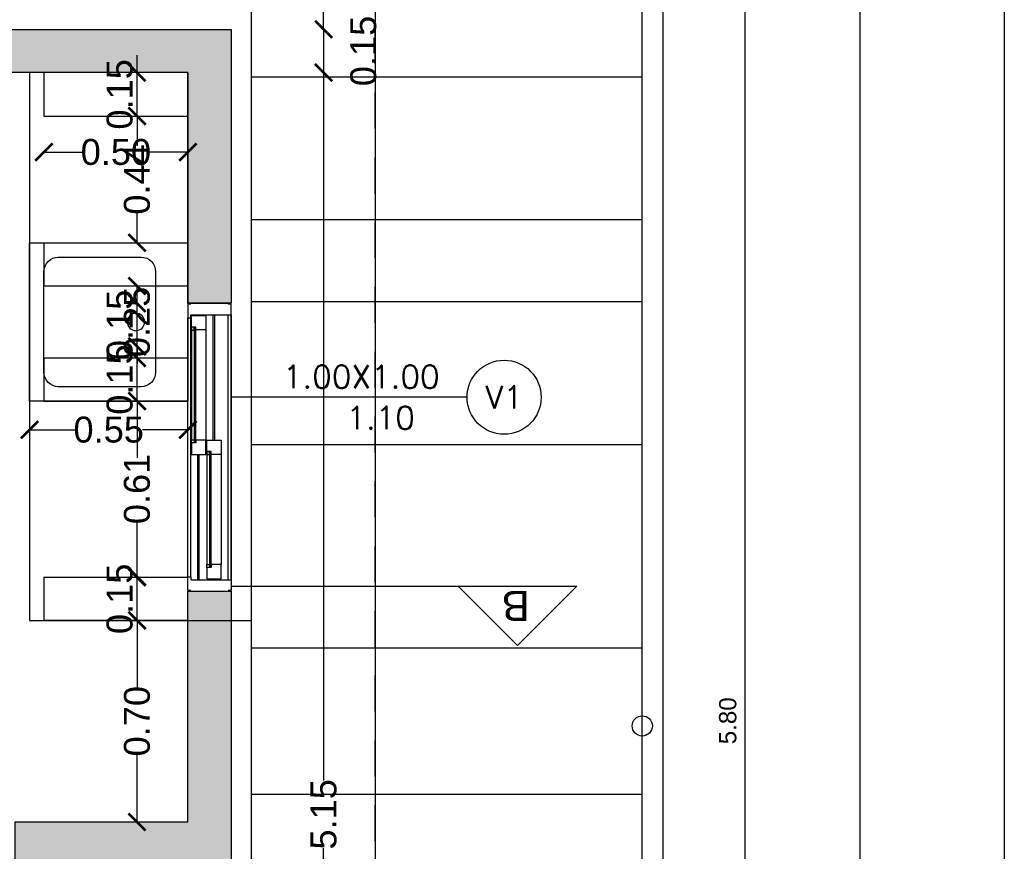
# Model space of a CAD drawing. Header units: millimetres. Extents: x 201 to 840, y 135 to 685.
# Tile 82 of 219: x 341.64 to 345.06, y 193.11 to 196. Entities that reach past the tile are written whole.
import ezdxf
from ezdxf.enums import TextEntityAlignment as Align

# ---------------------------------------------------------------- set-up
doc = ezdxf.new("R2010")
doc.units = ezdxf.units.MM
doc.linetypes.add('HIDDEN', pattern=[0.375, 0.25, -0.125])
doc.linetypes.add('HIDDEN2', pattern=[0.1875, 0.125, -0.0625])
for name, color, linetype in [('01', 1, 'Continuous'), ('02', 2, 'Continuous'), ('10', 251, 'Continuous'), ('ABERTURAS', 2, 'Continuous'), ('cota', 2, 'Continuous'), ('EQUIPAMIENTO', 2, 'Continuous'), ('L1', 2, 'Continuous'), ('LAMINA', 6, 'Continuous'), ('LC1', 1, 'Continuous'), ('LINEA DE CORTE', 4, 'Continuous'), ('MAMPOSTERIA', 5, 'Continuous'), ('muro', 6, 'Continuous'), ('piso', 1, 'Continuous'), ('pluvial', 30, 'Continuous'), ('PROYECCIONES', 2, 'Continuous'), ('SANITARIO ARTEF', 2, 'Continuous')]:
    doc.layers.add(name, color=color, linetype=linetype)
doc.styles.add('ARIAL', font='arial.ttf', dxfattribs={"height": 0.06})
doc.styles.add('ROMANS', font='romans.shx')
doc.styles.add('STYLE1', font='ARIALUNI.TTF', dxfattribs={"height": 0.09})
doc.dimstyles.new('D3', dxfattribs={"dimscale": 0, "dimtxt": 0.09, "dimasz": 0.06, "dimexe": 0, "dimexo": 0.15, "dimgap": 0, "dimtad": 0, "dimzin": 0, "dimdsep": 46, "dimtxsty": 'STYLE1', "dimblk": 'ARCHTICK', "dimcen": 1, "dimse1": 1, "dimse2": 1, "dimclrd": 1, "dimclre": 1, "dimclrt": 3, "dimadec": 0, "dimazin": 0, "dimtfac": 1, "dimtmove": 2, "dimatfit": 1, "dimldrblk": 'OPEN90', "dimfxl": 1, "dimtolj": 1, "dimtzin": 0, "dimarcsym": 0})
doc.dimstyles.new('Esc-20', dxfattribs={"dimtxt": 0.06, "dimasz": 0.02, "dimexe": 0.1, "dimexo": 0.15, "dimgap": 0.03, "dimtad": 1, "dimzin": 1, "dimdsep": 46, "dimtxsty": 'ARIAL', "dimblk": 'DOT', "dimcen": 0.03, "dimse1": 1, "dimse2": 1, "dimclrd": 1, "dimclrt": 2, "dimaunit": 1, "dimadec": 4, "dimazin": 0, "dimtfac": 1, "dimtix": 1, "dimtmove": 2, "dimatfit": 1, "dimldrblk": 'DOT', "dimfxl": 1, "dimarcsym": 0})

# ---------------------------------------------------------------- blocks, each defined once
blk = doc.blocks.new('_ARCHTICK')
at = {"color": 0, "linetype": 'ByBlock', "const_width": 0.15}
blk.add_lwpolyline([(-0.5, -0.5), (0.5, 0.5)], dxfattribs=at)
blk = doc.blocks.new('*D385')
at = {"layer": 'cota', "color": 1, "lineweight": -2}
for p, q in [((342.6926, 195.8131), (342.6926, 193.3539)), ((342.6926, 190.6603), (342.6926, 193.1195))]:
    blk.add_line(p, q, dxfattribs=at)
at = {"layer": 'DEFPOINTS', "color": 0}
for p in [(342.4044, 195.8131), (342.6926, 195.8131), (342.5544, 190.6603)]:
    blk.add_point(p, dxfattribs=at)
at = {"layer": 'cota', "color": 1, "lineweight": -2, "xscale": 0.06, "yscale": 0.06, "zscale": 0.06}
for p, rotation in [((342.6926, 195.8131), 90), ((342.6926, 190.6603), 270)]:
    blk.add_blockref('_ARCHTICK', p, dxfattribs=dict(at, rotation=rotation))
at = {"layer": 'cota', "color": 3, "insert": (342.6926, 193.2367), "char_height": 0.09, "attachment_point": 5, "rotation": 90, "style": 'STYLE1'}
blk.add_mtext('\\A1;5.15', dxfattribs=at)
blk = doc.blocks.new('_OPEN90')
at = {"color": 0, "linetype": 'ByBlock'}
for p, q in [((0, 0), (-1, 0)), ((-0.5, 0.5), (0, 0)), ((0, 0), (-0.5, -0.5))]:
    blk.add_line(p, q, dxfattribs=at)
blk = doc.blocks.new('*D391')
at = {"layer": 'cota', "color": 1, "lineweight": -2}
for p, q in [((342.0447, 194.0603), (342.0447, 194.1203)), ((342.0447, 193.9103), (342.0447, 194.0603)), ((342.0447, 193.9103), (342.0447, 193.8503))]:
    blk.add_line(p, q, dxfattribs=at)
at = {"layer": 'DEFPOINTS', "color": 0}
for p in [(342.0447, 194.0603), (342.2889, 194.0603), (342.2889, 193.9103)]:
    blk.add_point(p, dxfattribs=at)
at = {"layer": 'cota', "color": 1, "lineweight": -2, "xscale": 0.06, "yscale": 0.06, "zscale": 0.06}
for p, rotation in [((342.0447, 194.0603), 270), ((342.0447, 193.9103), 90)]:
    blk.add_blockref('_ARCHTICK', p, dxfattribs=dict(at, rotation=rotation))
at = {"layer": 'cota', "color": 3, "insert": (341.9847, 193.9853), "char_height": 0.09, "attachment_point": 5, "rotation": 90, "style": 'STYLE1'}
blk.add_mtext('\\A1;0.15', dxfattribs=at)
blk = doc.blocks.new('*D392')
at = {"layer": 'cota', "color": 1, "lineweight": -2}
for p, q in [((342.0447, 193.9103), (342.0447, 193.677)), ((342.0447, 193.2103), (342.0447, 193.4436))]:
    blk.add_line(p, q, dxfattribs=at)
at = {"layer": 'DEFPOINTS', "color": 0}
for p in [(342.2214, 193.9103), (342.0447, 193.2103), (342.2214, 193.2103)]:
    blk.add_point(p, dxfattribs=at)
at = {"layer": 'cota', "color": 1, "lineweight": -2, "xscale": 0.06, "yscale": 0.06, "zscale": 0.06}
for p, rotation in [((342.0447, 193.9103), 90), ((342.0447, 193.2103), 270)]:
    blk.add_blockref('_ARCHTICK', p, dxfattribs=dict(at, rotation=rotation))
at = {"layer": 'cota', "color": 3, "insert": (342.0447, 193.5603), "char_height": 0.09, "attachment_point": 5, "rotation": 90, "style": 'STYLE1'}
blk.add_mtext('\\A1;0.70', dxfattribs=at)
blk = doc.blocks.new('A$C7B807F26')
at = {"layer": 'ABERTURAS', "color": 1}
for p, q in [((0.088, 0.525), (0.088, 0.96)), ((0.093, 0.525), (0.093, 0.96)), ((0.14, 0.04), (0.14, 0.96)), ((0.15, 0.96), (0.15, 0.04)), ((0.15, 0.04), (0.15, 0.96)), ((0, 0.05), (0, 0.95)), ((0.01, 0.05), (0.01, 0.95)), ((0.012, 0.9071), (0.012, 0.5253)), ((0.062, 0.9074), (0.062, 0.525)), ((0.0345, 0.04), (0.0345, 0.475)), ((0.0395, 0.04), (0.0395, 0.475)), ((0.0655, 0.4747), (0.0655, 0.0929)), ((0.1155, 0.475), (0.1155, 0.0926))]:
    blk.add_line(p, q, dxfattribs=at)
at = {"layer": 'ABERTURAS'}
for points in [[(0.01, 0.9975), (0, 0.9975), (0, 0.95), (0.01, 0.95), (0.01, 0.96), (0.15, 0.96), (0.15, 0.9975), (0.14, 0.9975)], [(0.0405, 0.9574), (0.062, 0.9574), (0.062, 0.9074), (0.027, 0.9074), (0.027, 0.9174), (0.012, 0.9174), (0.012, 0.9574), (0.0335, 0.9574), (0.0335, 0.9574), (0.0405, 0.9574), (0.0405, 0.9574)], [(0.0405, 0.475), (0.062, 0.475), (0.062, 0.525), (0.027, 0.525), (0.027, 0.515), (0.012, 0.515), (0.012, 0.475), (0.0335, 0.475), (0.0335, 0.475), (0.0405, 0.475), (0.0405, 0.475)], [(0.094, 0.525), (0.1155, 0.525), (0.1155, 0.475), (0.0805, 0.475), (0.0805, 0.485), (0.0655, 0.485), (0.0655, 0.525), (0.087, 0.525), (0.087, 0.525), (0.094, 0.525), (0.094, 0.525)], [(0.094, 0.0426), (0.1155, 0.0426), (0.1155, 0.0926), (0.0805, 0.0926), (0.0805, 0.0826), (0.0655, 0.0826), (0.0655, 0.0426), (0.087, 0.0426), (0.087, 0.0426), (0.094, 0.0426), (0.094, 0.0426)], [(0.01, 0.0025), (0, 0.0025), (0, 0.05), (0.01, 0.05), (0.01, 0.04), (0.15, 0.04), (0.15, 0.0025), (0.14, 0.0025)]]:
    blk.add_lwpolyline(points, dxfattribs=at)
for points in [[(0.012, 0.9071), (0.022, 0.9071), (0.022, 0.9171), (0.012, 0.9171)], [(0.012, 0.5253), (0.022, 0.5253), (0.022, 0.5153), (0.012, 0.5153)], [(0.0655, 0.4747), (0.0755, 0.4747), (0.0755, 0.4847), (0.0655, 0.4847)], [(0.0655, 0.0929), (0.0755, 0.0929), (0.0755, 0.0829), (0.0655, 0.0829)]]:
    blk.add_lwpolyline(points, close=True, dxfattribs=at)
at = {"layer": 'ABERTURAS', "color": 1}
for points in [[(0.0265, 0.9174), (0.0265, 0.5153), (0.0225, 0.5153), (0.0225, 0.9174)], [(0.076, 0.0826), (0.076, 0.4847), (0.08, 0.4847), (0.08, 0.0826)]]:
    blk.add_lwpolyline(points, dxfattribs=at)
at = {"layer": 'muro', "ltscale": 0.01}
for p, q in [((0, 1), (0.15, 1)), ((0, 0), (0.15, 0))]:
    blk.add_line(p, q, dxfattribs=at)
blk = doc.blocks.new('*D422')
at = {"color": 1, "lineweight": -2}
for p, q in [((339.9714, 196.5542), (340.9785, 196.5542)), ((342.2214, 196.5542), (341.2143, 196.5542))]:
    blk.add_line(p, q, dxfattribs=at)
at = {"layer": 'DEFPOINTS', "color": 0}
for p in [(342.2214, 196.5542), (339.9714, 195.8131), (342.2214, 195.8131)]:
    blk.add_point(p, dxfattribs=at)
at = {"color": 1, "lineweight": -2, "xscale": 0.06, "yscale": 0.06, "zscale": 0.06, "rotation": 180}
blk.add_blockref('_ARCHTICK', (339.9714, 196.5542), dxfattribs=at)
at = {"color": 1, "lineweight": -2, "xscale": 0.06, "yscale": 0.06, "zscale": 0.06}
blk.add_blockref('_ARCHTICK', (342.2214, 196.5542), dxfattribs=at)
at = {"color": 3, "insert": (341.0964, 196.5542), "char_height": 0.09, "attachment_point": 5, "style": 'STYLE1'}
blk.add_mtext('\\A1;2.25', dxfattribs=at)
blk = doc.blocks.new('*D423')
at = {"color": 1, "lineweight": -2}
for p, q in [((342.2214, 196.5542), (342.1614, 196.5542)), ((342.2214, 196.5542), (342.3714, 196.5542)), ((342.3714, 196.5542), (342.4314, 196.5542))]:
    blk.add_line(p, q, dxfattribs=at)
at = {"layer": 'DEFPOINTS', "color": 0}
for p in [(342.3714, 196.5542), (342.3714, 195.9631), (342.2214, 195.8131)]:
    blk.add_point(p, dxfattribs=at)
at = {"color": 1, "lineweight": -2, "xscale": 0.06, "yscale": 0.06, "zscale": 0.06}
blk.add_blockref('_ARCHTICK', (342.2214, 196.5542), dxfattribs=at)
at = {"color": 1, "lineweight": -2, "xscale": 0.06, "yscale": 0.06, "zscale": 0.06, "rotation": 180}
blk.add_blockref('_ARCHTICK', (342.3714, 196.5542), dxfattribs=at)
at = {"color": 3, "insert": (342.2964, 196.6142), "char_height": 0.09, "attachment_point": 5, "style": 'STYLE1'}
blk.add_mtext('\\A1;0.15', dxfattribs=at)
blk = doc.blocks.new('ERFREF')
at = {"layer": 'EQUIPAMIENTO', "ltscale": 0.8}
blk.add_lwpolyline([(286.4013, 280.2414), (286.4013, 279.6914), (286.9513, 279.6914), (286.9513, 280.2414)], close=True, dxfattribs=at)
blk.add_lwpolyline([(286.4513, 280.1414), (286.4513, 279.8538, 0.414214), (286.5013, 279.8038), (286.8513, 279.8038, 0.414214), (286.9013, 279.8538), (286.9013, 280.1414, 0.414214), (286.8513, 280.1914), (286.5013, 280.1914, 0.414214)], format="xyb", close=True, dxfattribs=at)
blk.add_circle((286.6763, 279.8721), 0.0302, dxfattribs=at)
blk = doc.blocks.new('ERE')
at = {"layer": 'EQUIPAMIENTO'}
blk.add_blockref('ERFREF', (-286.7263, -279.951), dxfattribs=at)
blk = doc.blocks.new('*D427')
at = {"layer": 'DEFPOINTS', "color": 0}
for p in [(342.0447, 194.6721), (342.2214, 194.6721), (342.2214, 194.0617)]:
    blk.add_point(p, dxfattribs=at)
at = {"layer": 'muro', "color": 1, "lineweight": -2}
for p, q in [((342.0447, 194.6721), (342.0447, 194.4751)), ((342.0447, 194.0617), (342.0447, 194.2588))]:
    blk.add_line(p, q, dxfattribs=at)
at = {"layer": 'muro', "color": 1, "lineweight": -2, "xscale": 0.06, "yscale": 0.06, "zscale": 0.06}
for p, rotation in [((342.0447, 194.6721), 90), ((342.0447, 194.0617), 270)]:
    blk.add_blockref('_ARCHTICK', p, dxfattribs=dict(at, rotation=rotation))
at = {"layer": 'muro', "color": 3, "insert": (342.0447, 194.3669), "char_height": 0.09, "attachment_point": 5, "rotation": 90, "style": 'STYLE1'}
blk.add_mtext('\\A1;0.61', dxfattribs=at)
blk = doc.blocks.new('*D428')
at = {"layer": 'DEFPOINTS', "color": 0}
for p in [(342.0447, 194.8221), (342.2214, 194.8221), (342.2214, 194.6721)]:
    blk.add_point(p, dxfattribs=at)
at = {"layer": 'muro', "color": 1, "lineweight": -2}
for p, q in [((342.0447, 194.8221), (342.0447, 194.8821)), ((342.0447, 194.6721), (342.0447, 194.8221)), ((342.0447, 194.6721), (342.0447, 194.6121))]:
    blk.add_line(p, q, dxfattribs=at)
at = {"layer": 'muro', "color": 1, "lineweight": -2, "xscale": 0.06, "yscale": 0.06, "zscale": 0.06}
for p, rotation in [((342.0447, 194.8221), 270), ((342.0447, 194.6721), 90)]:
    blk.add_blockref('_ARCHTICK', p, dxfattribs=dict(at, rotation=rotation))
at = {"layer": 'muro', "color": 3, "insert": (341.9847, 194.7471), "char_height": 0.09, "attachment_point": 5, "rotation": 90, "style": 'STYLE1'}
blk.add_mtext('\\A1;0.15', dxfattribs=at)
blk = doc.blocks.new('*D429')
at = {"layer": 'DEFPOINTS', "color": 0}
for p in [(342.0447, 195.0721), (342.2214, 195.0721), (342.2214, 194.8221)]:
    blk.add_point(p, dxfattribs=at)
at = {"layer": 'muro', "color": 1, "lineweight": -2}
for p, q in [((342.0447, 195.0721), (342.0447, 195.0642)), ((342.0447, 194.8221), (342.0447, 194.8301))]:
    blk.add_line(p, q, dxfattribs=at)
at = {"layer": 'muro', "color": 1, "lineweight": -2, "xscale": 0.06, "yscale": 0.06, "zscale": 0.06}
for p, rotation in [((342.0447, 195.0721), 90), ((342.0447, 194.8221), 270)]:
    blk.add_blockref('_ARCHTICK', p, dxfattribs=dict(at, rotation=rotation))
at = {"layer": 'muro', "color": 3, "insert": (342.0447, 194.9471), "char_height": 0.09, "attachment_point": 5, "rotation": 90, "style": 'STYLE1'}
blk.add_mtext('\\A1;0.25', dxfattribs=at)
blk = doc.blocks.new('*D399')
at = {"layer": 'DEFPOINTS', "color": 0}
for p in [(342.0447, 195.0117), (342.2214, 195.0117), (342.2214, 194.8617)]:
    blk.add_point(p, dxfattribs=at)
at = {"layer": 'muro', "color": 1, "lineweight": -2}
for p, q in [((342.0447, 195.0117), (342.0447, 195.0717)), ((342.0447, 194.8617), (342.0447, 195.0117)), ((342.0447, 194.8617), (342.0447, 194.8017))]:
    blk.add_line(p, q, dxfattribs=at)
at = {"layer": 'muro', "color": 1, "lineweight": -2, "xscale": 0.06, "yscale": 0.06, "zscale": 0.06}
for p, rotation in [((342.0447, 195.0117), 270), ((342.0447, 194.8617), 90)]:
    blk.add_blockref('_ARCHTICK', p, dxfattribs=dict(at, rotation=rotation))
at = {"layer": 'muro', "color": 3, "insert": (341.9847, 194.9367), "char_height": 0.09, "attachment_point": 5, "rotation": 90, "style": 'STYLE1'}
blk.add_mtext('\\A1;0.15', dxfattribs=at)
blk = doc.blocks.new('*D430')
at = {"layer": 'DEFPOINTS', "color": 0}
for p in [(342.0447, 195.6617), (342.2214, 195.6617), (342.2214, 195.2221)]:
    blk.add_point(p, dxfattribs=at)
at = {"layer": 'muro', "color": 1, "lineweight": -2}
for p, q in [((342.0447, 195.6617), (342.0447, 195.5585)), ((342.0447, 195.2221), (342.0447, 195.3253))]:
    blk.add_line(p, q, dxfattribs=at)
at = {"layer": 'muro', "color": 1, "lineweight": -2, "xscale": 0.06, "yscale": 0.06, "zscale": 0.06}
for p, rotation in [((342.0447, 195.6617), 90), ((342.0447, 195.2221), 270)]:
    blk.add_blockref('_ARCHTICK', p, dxfattribs=dict(at, rotation=rotation))
at = {"layer": 'muro', "color": 3, "insert": (342.0447, 195.4419), "char_height": 0.09, "attachment_point": 5, "rotation": 90, "style": 'STYLE1'}
blk.add_mtext('\\A1;0.44', dxfattribs=at)
blk = doc.blocks.new('*D431')
at = {"layer": 'DEFPOINTS', "color": 0}
for p in [(342.0447, 195.8131), (342.2214, 195.8131), (342.2214, 195.6617)]:
    blk.add_point(p, dxfattribs=at)
at = {"layer": 'muro', "color": 1, "lineweight": -2}
for p, q in [((342.0447, 195.8131), (342.0447, 195.8731)), ((342.0447, 195.6617), (342.0447, 195.8131)), ((342.0447, 195.6617), (342.0447, 195.6017))]:
    blk.add_line(p, q, dxfattribs=at)
at = {"layer": 'muro', "color": 1, "lineweight": -2, "xscale": 0.06, "yscale": 0.06, "zscale": 0.06}
for p, rotation in [((342.0447, 195.8131), 270), ((342.0447, 195.6617), 90)]:
    blk.add_blockref('_ARCHTICK', p, dxfattribs=dict(at, rotation=rotation))
at = {"layer": 'muro', "color": 3, "insert": (341.9847, 195.7374), "char_height": 0.09, "attachment_point": 5, "rotation": 90, "style": 'STYLE1'}
blk.add_mtext('\\A1;0.15', dxfattribs=at)
blk = doc.blocks.new('*D400')
at = {"layer": 'DEFPOINTS', "color": 0}
for p in [(342.2214, 195.8438), (341.7214, 195.6925), (341.7214, 195.5368)]:
    blk.add_point(p, dxfattribs=at)
at = {"layer": 'muro', "color": 1, "lineweight": -2}
for p, q in [((341.7214, 195.5368), (341.8547, 195.5368)), ((342.2214, 195.5368), (342.0881, 195.5368))]:
    blk.add_line(p, q, dxfattribs=at)
at = {"layer": 'muro', "color": 1, "lineweight": -2, "xscale": 0.06, "yscale": 0.06, "zscale": 0.06, "rotation": 180}
blk.add_blockref('_ARCHTICK', (341.7214, 195.5368), dxfattribs=at)
at = {"layer": 'muro', "color": 1, "lineweight": -2, "xscale": 0.06, "yscale": 0.06, "zscale": 0.06}
blk.add_blockref('_ARCHTICK', (342.2214, 195.5368), dxfattribs=at)
at = {"layer": 'muro', "color": 3, "insert": (341.9714, 195.5368), "char_height": 0.09, "attachment_point": 5, "style": 'STYLE1'}
blk.add_mtext('\\A1;0.50', dxfattribs=at)
blk = doc.blocks.new('*D401')
at = {"layer": 'DEFPOINTS', "color": 0}
for p in [(341.6714, 194.726), (342.2214, 194.726), (341.6714, 194.5725)]:
    blk.add_point(p, dxfattribs=at)
at = {"layer": 'muro', "color": 1, "lineweight": -2}
for p, q in [((341.6714, 194.5725), (341.8294, 194.5725)), ((342.2214, 194.5725), (342.0635, 194.5725))]:
    blk.add_line(p, q, dxfattribs=at)
at = {"layer": 'muro', "color": 1, "lineweight": -2, "xscale": 0.06, "yscale": 0.06, "zscale": 0.06, "rotation": 180}
blk.add_blockref('_ARCHTICK', (341.6714, 194.5725), dxfattribs=at)
at = {"layer": 'muro', "color": 1, "lineweight": -2, "xscale": 0.06, "yscale": 0.06, "zscale": 0.06}
blk.add_blockref('_ARCHTICK', (342.2214, 194.5725), dxfattribs=at)
at = {"layer": 'muro', "color": 3, "insert": (341.9464, 194.5725), "char_height": 0.09, "attachment_point": 5, "style": 'STYLE1'}
blk.add_mtext('\\A1;0.55', dxfattribs=at)
blk = doc.blocks.new('_Dot')
at = {"layer": 'LC1', "color": 0, "lineweight": -2}
blk.add_line((-0.5, 0), (-1, 0), dxfattribs=at)
at = {"layer": 'LC1', "color": 0, "const_width": 0.5}
blk.add_lwpolyline([(-0.25, 0, 1), (0.25, 0, 1)], format="xyb", close=True, dxfattribs=at)
blk = doc.blocks.new('*D433')
at = {"layer": 'cota', "color": 1, "lineweight": -2}
blk.add_line((344.1565, 190.6803), (344.1565, 196.4431), dxfattribs=at)
at = {"layer": 'DEFPOINTS', "color": 0}
for p in [(343.8714, 196.4631), (344.1565, 196.4631), (344.1565, 190.6603)]:
    blk.add_point(p, dxfattribs=at)
at = {"layer": 'cota', "color": 1, "lineweight": -2, "xscale": 0.02, "yscale": 0.02, "zscale": 0.02}
for p, rotation in [((344.1565, 196.4631), 90), ((344.1565, 190.6603), 270)]:
    blk.add_blockref('_Dot', p, dxfattribs=dict(at, rotation=rotation))
at = {"layer": 'cota', "color": 2, "insert": (344.0958, 193.5617), "char_height": 0.06, "attachment_point": 5, "rotation": 90, "style": 'ARIAL'}
blk.add_mtext('5.80', dxfattribs=at)
blk = doc.blocks.new('*D440')
at = {"layer": '01', "color": 1, "lineweight": -2}
for p, q in [((342.6926, 195.9631), (342.6926, 196.0231)), ((342.6926, 195.9631), (342.6926, 195.8131)), ((342.6926, 195.8131), (342.6926, 195.7531))]:
    blk.add_line(p, q, dxfattribs=at)
at = {"layer": 'DEFPOINTS', "color": 0}
for p in [(342.3714, 195.9631), (342.2214, 195.8131), (342.6926, 195.8131)]:
    blk.add_point(p, dxfattribs=at)
at = {"layer": '01', "color": 1, "lineweight": -2, "xscale": 0.06, "yscale": 0.06, "zscale": 0.06}
for p, rotation in [((342.6926, 195.9631), 270), ((342.6926, 195.8131), 90)]:
    blk.add_blockref('_ARCHTICK', p, dxfattribs=dict(at, rotation=rotation))
at = {"layer": '01', "color": 3, "insert": (342.8306, 195.8881), "char_height": 0.09, "attachment_point": 5, "rotation": 90, "style": 'STYLE1'}
blk.add_mtext('\\A1;0.15', dxfattribs=at)

msp = doc.modelspace()

# ---------------------------------------------------------------- hatches: boundary and pattern name
at = {"layer": '10'}
h = msp.add_hatch(color=256, dxfattribs=at)
h.paths.add_polyline_path([(342.3714, 195.9631), (340.5464, 195.9631), (340.5464, 195.8131), (342.2214, 195.8131), (342.2214, 195.0117), (342.2214, 195.0117), (342.3714, 195.0117)])
h.paths.add_polyline_path([(340.5464, 195.9631), (339.0714, 195.9631), (339.0714, 195.8131), (339.8214, 195.8131), (339.8214, 195.7648), (339.9714, 195.7648), (339.9714, 195.8131), (340.5464, 195.8131)])
h.paths.add_polyline_path([(342.3714, 194.0117), (342.2214, 194.0117), (342.2214, 193.2103), (341.6214, 193.2103), (341.6214, 193.0603), (342.2214, 193.0603), (342.2214, 193.0103), (342.3714, 193.0103)])
h.paths.add_polyline_path([(339.9714, 194.7798), (339.8214, 194.7798), (339.8214, 194.7103), (339.7714, 194.7103), (339.7714, 194.5603), (339.8214, 194.5603), (339.8214, 193.2103), (337.6714, 193.2103), (337.6714, 193.5853), (337.5214, 193.5853), (337.5214, 193.0278), (337.6714, 193.0278), (337.6714, 193.0603), (339.9714, 193.0603)])
h.paths.add_polyline_path([(337.6714, 195.8131), (337.5214, 195.8131), (337.5214, 194.7103), (337.6714, 194.7103)])
h.paths.add_polyline_path([(337.6714, 195.9631), (337.5214, 195.9631), (337.5214, 195.8131), (337.6714, 195.8131)])
h.paths.add_polyline_path([(337.6714, 194.5603), (338.7864, 194.5603), (338.7864, 194.7103), (337.5214, 194.7103), (337.5214, 194.1853), (337.6714, 194.1853)])
h.paths.add_polyline_path([(337.6714, 190.5103), (339.3864, 190.5103), (339.3864, 190.6603), (337.6714, 190.6603), (337.6714, 191.1628), (337.5214, 191.1628), (337.5214, 187.4603), (338.5714, 187.4603), (338.5714, 187.6103), (337.6714, 187.6103)])
h.paths.add_polyline_path([(343.3714, 190.6584), (342.8714, 190.6584), (342.3714, 190.6603), (342.3714, 191.1453), (342.2214, 191.1453), (342.2214, 190.6603), (341.7064, 190.6603), (341.7064, 190.5103), (343.2214, 190.5103), (343.2214, 187.6103), (342.4214, 187.6103), (342.4214, 187.4603), (343.3714, 187.4603)])
h.paths.add_polyline_path([(341.4214, 187.6103), (340.6214, 187.6103), (340.6214, 190.5103), (340.7214, 190.5103), (340.7214, 190.6603), (340.5464, 190.6603), (340.5464, 187.4603), (341.4214, 187.4603)])
h.paths.add_polyline_path([(340.5464, 190.6603), (340.3714, 190.6603), (340.3714, 190.5103), (340.4714, 190.5103), (340.4714, 187.6103), (339.5714, 187.6103), (339.5714, 187.4603), (340.5464, 187.4603)])

# ---------------------------------------------------------------- linework, layer by layer
at = {"elevation": 0.0629}
msp.add_lwpolyline([(335.5791, 184.3388), (335.5791, 199.5864), (345.0558, 199.5864), (345.0558, 184.3388)], close=True, dxfattribs=at)
at = {"layer": '02', "color": 1, "ltscale": 0.01}
msp.add_circle((343.7988, 193.5438, 0.0629), 0.035, dxfattribs=at)
at = {"layer": 'EQUIPAMIENTO'}
for p, q in [((341.6714, 195.8131, 0.0629), (341.6714, 193.9103, 0.0629)), ((341.6714, 193.9103, 0.0629), (342.4419, 193.9103, 0.0629))]:
    msp.add_line(p, q, dxfattribs=at)
at = {"layer": 'L1'}
msp.add_line((343.1906, 194.6855, 0.0629), (342.3714, 194.6855, 0.0629), dxfattribs=at)
msp.add_circle((343.3192, 194.6855, 0.0629), 0.1286, dxfattribs=at)
at = {"layer": 'LAMINA', "elevation": 0.0629}
msp.add_lwpolyline([(344.5558, 184.8388), (344.5558, 198.8864), (336.0791, 198.8864), (336.0791, 184.8388)], close=True, dxfattribs=at)
at = {"layer": 'LINEA DE CORTE', "elevation": 0.0629}
msp.add_lwpolyline([(342.3714, 194.0289), (343.5714, 194.0289), (343.3655, 193.8229), (343.1595, 194.0289)], dxfattribs=at)
at = {"layer": 'MAMPOSTERIA', "elevation": 0.0629}
for points in [[(342.3714, 195.9631), (342.3714, 195.0117), (342.2214, 195.0117), (342.2214, 195.8131), (339.9714, 195.8131), (339.9714, 195.7648), (339.8214, 195.7648), (339.8214, 195.8131), (339.0714, 195.8131), (339.0714, 195.9631), (342.3714, 195.9631)], [(342.3714, 194.0117), (342.3714, 193.0103), (342.2214, 193.0103), (342.2214, 193.0603), (341.6214, 193.0603), (341.6214, 193.2103), (342.2214, 193.2103), (342.2214, 194.0117), (342.3714, 194.0117)]]:
    msp.add_lwpolyline(points, dxfattribs=at)
at = {"layer": 'MAMPOSTERIA', "color": 3, "elevation": 0.0629}
msp.add_lwpolyline([(342.2214, 195.8131), (342.2214, 195.2131)], dxfattribs=at)
at = {"layer": 'muro'}
for p, q in [((341.7214, 195.8117, 0.0629), (341.7214, 195.6617, 0.0629)), ((341.7214, 195.6617, 0.0629), (342.2214, 195.6617, 0.0629)), ((341.7214, 195.2221, 0.0629), (341.7214, 195.0721, 0.0629)), ((341.7214, 194.8221, 0.0629), (341.7214, 194.6721, 0.0629)), ((341.7214, 194.0603, 0.0629), (341.7214, 193.9103, 0.0629))]:
    msp.add_line(p, q, dxfattribs=at)
at = {"layer": 'muro', "elevation": 0.0629}
for points in [[(341.7214, 195.2221), (342.2214, 195.2221)], [(341.7214, 195.0721), (342.2214, 195.0721)], [(341.7214, 194.8221), (342.2214, 194.8221)], [(341.7214, 194.6721), (342.2214, 194.6721)], [(341.7214, 194.0603), (342.2214, 194.0603)], [(342.2214, 193.9103), (341.7214, 193.9103)], [(341.7214, 193.9103), (342.2214, 193.9103)]]:
    msp.add_lwpolyline(points, dxfattribs=at)
at = {"layer": 'piso', "color": 1}
msp.add_line((343.8714, 190.6603, 0.0629), (343.8714, 196.4631, 0.0629), dxfattribs=at)
at = {"layer": 'piso', "elevation": 0.0629}
msp.add_lwpolyline([(342.8714, 190.6603), (343.8714, 190.6603), (343.8714, 186.9603), (337.0214, 186.9603), (337.0214, 196.4631), (342.8714, 196.4631), (342.8714, 190.6603)], dxfattribs=at)
at = {"layer": 'pluvial', "linetype": 'HIDDEN2'}
msp.add_line((342.8714, 190.6686, 0.0629), (342.8714, 195.9714, 0.0629), dxfattribs=at)
at = {"layer": 'PROYECCIONES', "color": 1}
for p, q in [((342.4419, 190.6992, 0.0629), (342.4419, 196.3884, 0.0629)), ((343.7988, 190.6992, 0.0629), (343.7988, 196.3884, 0.0629)), ((342.4419, 195.7988, 0.0629), (343.7988, 195.7988, 0.0629)), ((342.4419, 195.303, 0.0629), (343.7988, 195.303, 0.0629)), ((342.4419, 195.0176, 0.0629), (343.7988, 195.0176, 0.0629)), ((342.4419, 194.5218, 0.0629), (343.7988, 194.5218, 0.0629)), ((342.4419, 193.8155, 0.0629), (343.7988, 193.8155, 0.0629)), ((342.4419, 193.3072, 0.0629), (343.7988, 193.3072, 0.0629))]:
    msp.add_line(p, q, dxfattribs=at)
at = {"layer": 'PROYECCIONES', "linetype": 'HIDDEN', "elevation": 0.0629}
msp.add_lwpolyline([(337.0214, 186.9603), (337.0214, 196.4631), (342.8714, 196.4631), (342.8714, 190.6603), (343.8714, 190.6603), (343.8714, 186.9603)], close=True, dxfattribs=at)

# ---------------------------------------------------------------- block references
at = {"layer": 'ABERTURAS'}
msp.add_blockref('A$C7B807F26', (342.2214, 194.0117, 0.0629), dxfattribs=at)
at = {"layer": 'SANITARIO ARTEF', "xscale": -1, "rotation": 90.00000000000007}
msp.add_blockref('ERE', (341.9619, 194.8971, 0.0629), dxfattribs=at)

# ---------------------------------------------------------------- texts
at = {"layer": 'L1', "style": 'ROMANS'}
msp.add_attdef('1.00X1.00', (342.5509, 194.7172, 0.0629), '0.80', height=0.07938, dxfattribs=at)
msp.add_attdef('V1', text='p1', height=0.07938, dxfattribs=at).set_placement((343.3195, 194.6855, 0.0629), align=Align.MIDDLE)
msp.add_attdef('1.10', text='2.10', height=0.07938, dxfattribs=at).set_placement((342.7714, 194.6537, 0.0629), align=Align.TOP_LEFT)
at = {"layer": 'LINEA DE CORTE', "style": 'ARIAL'}
msp.add_attdef('B', (343.4084, 194.013, 0.0629), 'LETRA...', height=0.105, rotation=180, dxfattribs=at)

# ---------------------------------------------------------------- dimensions: what is measured, and where the dimension line sits
for base, p1, p2, picture, middle in [((342.3714, 196.5542, 0.0629), (342.2214, 195.8131, 0.0629), (342.3714, 195.9631, 0.0629), '*D423', (342.2964, 196.6142, 0.0629)), ((342.2214, 196.5542, 0.0629), (339.9714, 195.8131, 0.0629), (342.2214, 195.8131, 0.0629), '*D422', (341.0964, 196.5542, 0.0629))]:
    dim = msp.add_linear_dim(base=base, p1=p1, p2=p2, dimstyle='D3', override={"dimscale": 1})
    dim.commit()
    dim.dimension.update_dxf_attribs({"geometry": picture, "text_midpoint": middle})
at = {"layer": '01'}
dim = msp.add_linear_dim(base=(342.6926, 195.8131, 0.0629), p1=(342.3714, 195.9631, 0.0629), p2=(342.2214, 195.8131, 0.0629), angle=90, dimstyle='D3', override={"dimscale": 1}, dxfattribs=at)
dim.commit()
dim.dimension.update_dxf_attribs({"geometry": '*D440', "text_midpoint": (342.8306, 195.8881, 0.0629)})
at = {"layer": 'cota'}
dim = msp.add_linear_dim(base=(344.1565, 196.4631, 0.0629), p1=(344.1565, 190.6603, 0.0629), p2=(343.8714, 196.4631, 0.0629), angle=90, dimstyle='Esc-20', dxfattribs=at)
dim.commit()
dim.dimension.update_dxf_attribs({"geometry": '*D433', "text_midpoint": (344.0958, 193.5617, 0.0629)})
for base, p1, p2, picture, middle in [((342.6926, 195.8131, 0.0629), (342.5544, 190.6603, 0.0629), (342.4044, 195.8131, 0.0629), '*D385', (342.6926, 193.2367, 0.0629)), ((342.0447, 194.0603, 0.0629), (342.2889, 193.9103, 0.0629), (342.2889, 194.0603, 0.0629), '*D391', (341.9847, 193.9853, 0.0629)), ((342.0447, 193.2103, 0.0629), (342.2214, 193.9103, 0.0629), (342.2214, 193.2103, 0.0629), '*D392', (342.0447, 193.5603, 0.0629))]:
    dim = msp.add_linear_dim(base=base, p1=p1, p2=p2, angle=90, dimstyle='D3', override={"dimscale": 1}, dxfattribs=at)
    dim.commit()
    dim.dimension.update_dxf_attribs({"geometry": picture, "text_midpoint": middle})
at = {"layer": 'muro'}
for base, p1, p2, picture, middle in [((341.7214, 195.5368, 0.0629), (342.2214, 195.8438, 0.0629), (341.7214, 195.6925, 0.0629), '*D400', (341.9714, 195.5368, 0.0629)), ((341.6714, 194.5725, 0.0629), (342.2214, 194.726, 0.0629), (341.6714, 194.726, 0.0629), '*D401', (341.9464, 194.5725, 0.0629))]:
    dim = msp.add_linear_dim(base=base, p1=p1, p2=p2, dimstyle='D3', override={"dimscale": 1}, dxfattribs=at)
    dim.commit()
    dim.dimension.update_dxf_attribs({"geometry": picture, "text_midpoint": middle})
for base, p1, p2, picture, middle in [((342.0447, 195.8131, 0.0629), (342.2214, 195.6617, 0.0629), (342.2214, 195.8131, 0.0629), '*D431', (341.9847, 195.7374, 0.0629)), ((342.0447, 195.6617, 0.0629), (342.2214, 195.2221, 0.0629), (342.2214, 195.6617, 0.0629), '*D430', (342.0447, 195.4419, 0.0629)), ((342.0447, 195.0721, 0.0629), (342.2214, 194.8221, 0.0629), (342.2214, 195.0721, 0.0629), '*D429', (342.0447, 194.9471, 0.0629)), ((342.0447, 195.0117, 0.0629), (342.2214, 194.8617, 0.0629), (342.2214, 195.0117, 0.0629), '*D399', (341.9847, 194.9367, 0.0629)), ((342.0447, 194.8221, 0.0629), (342.2214, 194.6721, 0.0629), (342.2214, 194.8221, 0.0629), '*D428', (341.9847, 194.7471, 0.0629)), ((342.0447, 194.6721, 0.0629), (342.2214, 194.0617, 0.0629), (342.2214, 194.6721, 0.0629), '*D427', (342.0447, 194.3669, 0.0629))]:
    dim = msp.add_linear_dim(base=base, p1=p1, p2=p2, angle=90, dimstyle='D3', override={"dimscale": 1}, dxfattribs=at)
    dim.commit()
    dim.dimension.update_dxf_attribs({"geometry": picture, "text_midpoint": middle})

doc.saveas('drawing.dxf')
